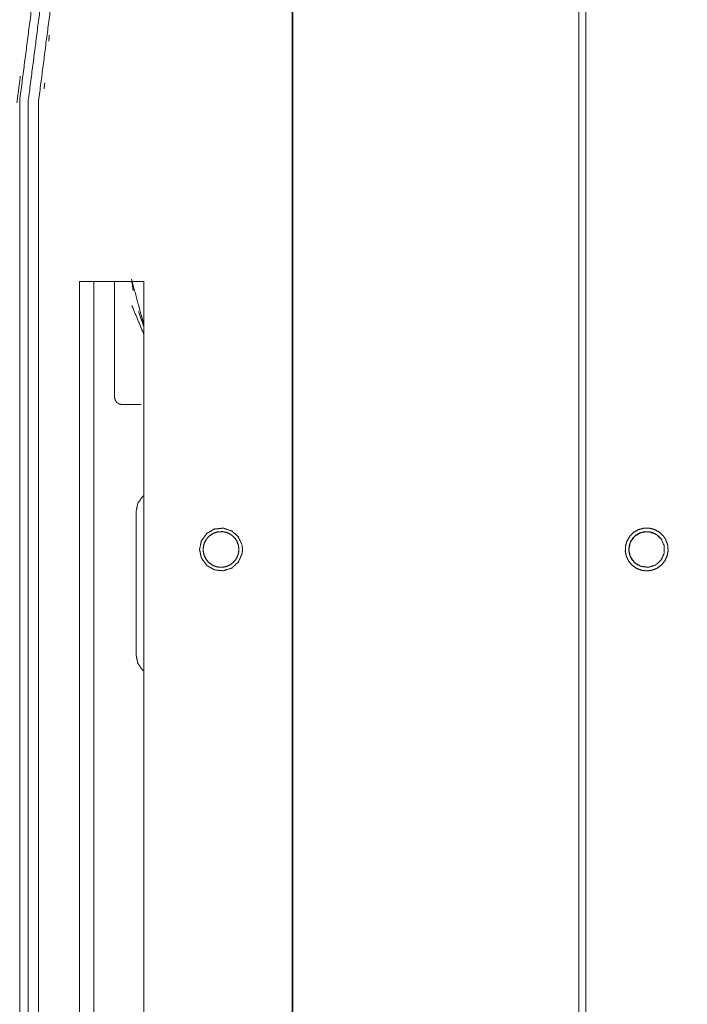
# Model space of a CAD drawing. Header units: millimetres. Extents: x 4 to 1188, y 1 to 840.
# Tile 79 of 256: x 316 to 329, y 673 to 692. Entities that reach past the tile are written whole.
import ezdxf

# ---------------------------------------------------------------- set-up
doc = ezdxf.new("R2010")
doc.units = ezdxf.units.MM
doc.layers.add('1', color=7, linetype='Continuous')
doc.styles.add('Arial Unicode MS', font='Arial Unicode MS')
doc.dimstyles.get("Standard").update_dxf_attribs({"dimtxt": 0.18, "dimasz": 0.18, "dimexe": 0.18, "dimexo": 0.0625, "dimgap": 0.09, "dimtad": 0, "dimtih": 1, "dimtoh": 1, "dimdec": 4, "dimzin": 0, "dimdsep": 46, "dimtxsty": 'Standard', "dimcen": 0.09, "dimadec": 0, "dimazin": 0, "dimtfac": 1, "dimtdec": 4, "dimtofl": 0, "dimtmove": 0, "dimatfit": 3, "dimfxl": 0, "dimtolj": 1, "dimtzin": 0, "dimarcsym": 0})

# ---------------------------------------------------------------- blocks, each defined once
blk = doc.blocks.new('_U0')
at = {"layer": '1', "color": 18, "lineweight": 35}
for p, q in [((322.29, 695.825), (372.518, 695.825)), ((370.518, 695.825), (370.518, 675.825)), ((332.79, 675.825), (372.518, 675.825))]:
    blk.add_line(p, q, dxfattribs=at)
at = {"layer": '1', "color": 18, "lineweight": 70}
for points in [[(370.518, 695.825), (371.294, 692.325), (369.742, 692.325)], [(370.518, 675.825), (369.742, 679.325), (371.294, 679.325)]]:
    blk.add_solid(points, dxfattribs=at)
at = {"layer": '1', "color": 18, "linetype": 'Continuous', "lineweight": 13, "insert": (370.065, 682.614), "char_height": 3, "attachment_point": 7, "rotation": 90, "line_spacing_factor": 1.047437, "style": 'Arial Unicode MS'}
blk.add_mtext('\\fArial Unicode MS|b0|i0;\\W1.0000;140', dxfattribs=at)
blk = doc.blocks.new('_U14')
at = {"layer": '1', "color": 18, "lineweight": 35}
for p, q in [((321.29, 656.825), (321.29, 802.115)), ((338.218, 583.325), (338.218, 802.115)), ((338.218, 800.115), (321.29, 800.115))]:
    blk.add_line(p, q, dxfattribs=at)
at = {"layer": '1', "color": 18, "lineweight": 70}
for points in [[(321.29, 800.115), (324.79, 800.891), (324.79, 799.339)], [(338.218, 800.115), (334.718, 799.339), (334.718, 800.891)]]:
    blk.add_solid(points, dxfattribs=at)
at = {"layer": '1', "color": 18, "linetype": 'Continuous', "lineweight": 13, "insert": (324.975, 800.862), "char_height": 3, "attachment_point": 7, "line_spacing_factor": 1.047437, "style": 'Arial Unicode MS'}
blk.add_mtext('\\fArial Unicode MS|b0|i0;\\W1.0000;118,5', dxfattribs=at)
blk = doc.blocks.new('_U39')
at = {"layer": '1', "color": 18, "lineweight": 35}
for p, q in [((332.79, 675.825), (372.518, 675.825)), ((370.518, 655.825), (370.518, 675.825)), ((322.29, 655.825), (372.518, 655.825))]:
    blk.add_line(p, q, dxfattribs=at)
at = {"layer": '1', "color": 18, "lineweight": 70}
for points in [[(370.518, 675.825), (371.294, 672.325), (369.742, 672.325)], [(370.518, 655.825), (369.742, 659.325), (371.294, 659.325)]]:
    blk.add_solid(points, dxfattribs=at)
at = {"layer": '1', "color": 18, "linetype": 'Continuous', "lineweight": 13, "insert": (370.065, 662.614), "char_height": 3, "attachment_point": 7, "rotation": 90, "line_spacing_factor": 1.047437, "style": 'Arial Unicode MS'}
blk.add_mtext('\\fArial Unicode MS|b0|i0;\\W1.0000;140', dxfattribs=at)

msp = doc.modelspace()

# ---------------------------------------------------------------- linework, layer by layer
at = {"layer": '1', "color": 154, "linetype": 'Continuous', "lineweight": 13}
for p, q in [((315.8407, 690.8657), (315.8407, 660.7918)), ((316.0121, 690.8657), (316.0121, 660.7918)), ((318.3196, 687.2538), (317.0339, 687.2538)), ((317.3196, 687.2538), (317.3196, 664.3966))]:
    msp.add_line(p, q, dxfattribs=at)
for points, knots in [([(327.1467, 572.9681), (327.1467, 580.8752), (327.1467, 585.3966), (327.1467, 591.8181), (327.1467, 595.2145), (327.1467, 602.8073), (327.1467, 611.6752), (327.1467, 632.3538), (327.1467, 644.2859), (327.1467, 647.4359), (327.1467, 652.3966), (327.1467, 658.4145), (327.1467, 666.8073), (327.1467, 673.2895), (327.1467, 696.5931), (327.1467, 697.4252), (327.1467, 706.0502), (327.1467, 716.3466), (327.1467, 726.6538), (327.1467, 737.2752), (327.1467, 745.5431), (327.1467, 752.6323), (327.1467, 753.3931), (327.1467, 756.0538), (327.1467, 762.8288), (327.1467, 778.6823)], [0, 0, 0.0384375, 0.0604167, 0.091632, 0.1081423, 0.1450521, 0.1881597, 0.2886805, 0.346684, 0.3619965, 0.3861111, 0.4153646, 0.4561632, 0.4876736, 0.6009549, 0.605, 0.6469271, 0.6969792, 0.7470833, 0.7987153, 0.8389063, 0.873368, 0.877066, 0.89, 0.922934, 1, 1]), ([(327.0039, 706.1783), (327.0039, 694.6109), (327.0039, 675.8252), (327.0039, 657.0395), (327.0039, 645.4721)], [0, 0, 0.1905469, 0.5, 0.8094531, 1, 1]), ([(315.8407, 690.8657), (316.2094, 693.7304), (317.2914, 696.4084), (319.0162, 698.7253)], [0, 0, 0.3333332, 0.6666667, 1, 1]), ([(316.0121, 690.8657), (316.3752, 693.687), (317.4408, 696.3245), (319.1395, 698.6062)], [0, 0, 0.3333334, 0.6666664, 1, 1]), ([(319.3456, 698.6014), (317.6469, 696.3197), (316.5813, 693.6822), (316.2182, 690.8609)], [0, 0, 0.3333333, 0.6666667, 1, 1]), ([(317.7362, 687.2538), (317.7362, 686.4534), (317.7362, 684.9356)], [0, 0, 0.3452572, 1, 1]), ([(318.1031, 687.0916), (318.1031, 687.0918), (318.0729, 687.2982)], [0, 0, 0.0008615, 1, 1]), ([(318.1031, 687.0916), (318.1031, 687.0918), (318.0729, 687.2982)], [0, 0, 0.0008615, 1, 1]), ([(318.1031, 687.0916), (318.1031, 687.0918), (318.0729, 687.2982)], [0, 0, 0.0008615, 1, 1]), ([(318.0779, 687.2797), (318.109, 687.0706), (318.109, 687.0704)], [0, 0, 0.9991196, 1, 1]), ([(318.0779, 687.2797), (318.109, 687.0706), (318.109, 687.0704)], [0, 0, 0.9991196, 1, 1]), ([(318.0779, 687.2797), (318.109, 687.0706), (318.109, 687.0704)], [0, 0, 0.9991196, 1, 1]), ([(318.0831, 686.7656), (318.0832, 686.7653), (318.3195, 686.1947)], [0, 0, 0.0004845, 1, 1]), ([(317.7362, 684.9356), (317.7471, 684.8809), (317.7781, 684.8346), (317.8244, 684.8036), (317.8791, 684.7927)], [0, 0, 0.2500112, 0.5000019, 0.7500286, 1, 1]), ([(318.3196, 682.9714), (318.2901, 682.9516), (318.1972, 682.8126), (318.1646, 682.6486)], [0, 0, 0.0959718, 0.5479788, 1, 1]), ([(320.2896, 681.8966), (320.2803, 681.8075), (320.2078, 681.6447), (320.0753, 681.5255), (319.9059, 681.4704), (319.7286, 681.489), (319.5743, 681.5781), (319.4695, 681.7223), (319.4325, 681.8966), (319.4695, 682.0709), (319.5743, 682.2151), (319.7286, 682.3042), (319.9059, 682.3228), (320.0753, 682.2678), (320.2078, 682.1485), (320.2803, 681.9857), (320.2896, 681.8966)], [0, 0, 0.0335046, 0.1001465, 0.1667891, 0.2334309, 0.3000745, 0.3667159, 0.4333575, 0.4999996, 0.5666425, 0.6332835, 0.6999253, 0.7665688, 0.8332103, 0.8998535, 0.9664954, 1, 1]), ([(328.7198, 682.131), (328.7463, 682.0842), (328.7809, 681.9825), (328.789, 681.8754), (328.7703, 681.7696), (328.7259, 681.6718), (328.6585, 681.5881), (328.5724, 681.5238), (328.4731, 681.483), (328.3667, 681.4681), (328.2599, 681.4801), (328.1595, 681.5184), (328.0718, 681.5804), (328.0022, 681.6622), (327.9552, 681.7588), (327.9337, 681.8641), (327.939, 681.9714), (327.9708, 682.074), (328.0272, 682.1654), (328.1045, 682.24), (328.198, 682.293), (328.3017, 682.3211), (328.4091, 682.3225), (328.5135, 682.2971), (328.6083, 682.2466), (328.6876, 682.1741), (328.7198, 682.131)], [0, 0, 0.020038, 0.0600349, 0.1000316, 0.1400288, 0.1800256, 0.2200217, 0.2600183, 0.3000163, 0.3400127, 0.3800097, 0.4200049, 0.4600027, 0.4999988, 0.5399958, 0.5799929, 0.6199896, 0.6599864, 0.6999839, 0.7399803, 0.7799789, 0.8199754, 0.8599699, 0.8999694, 0.9399654, 0.9799617, 1, 1]), ([(319.5039, 681.8966), (319.5067, 681.8519), (319.529, 681.7651), (319.5721, 681.6867), (319.6334, 681.6214), (319.709, 681.5735), (319.7941, 681.5458), (319.8835, 681.5402), (319.9714, 681.557), (320.0524, 681.5951), (320.1214, 681.6521), (320.174, 681.7246), (320.207, 681.8078), (320.2182, 681.8966), (320.207, 681.9854), (320.174, 682.0687), (320.1214, 682.1411), (320.0524, 682.1982), (319.9714, 682.2363), (319.8835, 682.2531), (319.7941, 682.2474), (319.709, 682.2198), (319.6334, 682.1718), (319.5721, 682.1065), (319.529, 682.0281), (319.5067, 681.9414), (319.5039, 681.8966)], [0, 0, 0.0200376, 0.060035, 0.1000321, 0.1400304, 0.1800256, 0.2200221, 0.2600185, 0.3000155, 0.3400138, 0.3800102, 0.4200068, 0.4600036, 0.5000003, 0.5399981, 0.5799934, 0.6199886, 0.6599876, 0.6999828, 0.7399815, 0.7799786, 0.8199744, 0.8599723, 0.8999689, 0.9399657, 0.9799629, 1, 1]), ([(320.2182, 681.8966), (320.2104, 681.9709), (320.1873, 682.0419), (320.15, 682.1065), (320.1, 682.162), (320.0396, 682.2059), (319.9714, 682.2363), (319.8984, 682.2518), (319.8237, 682.2518), (319.7507, 682.2363), (319.6825, 682.2059), (319.6221, 682.162), (319.5721, 682.1065), (319.5348, 682.0419), (319.5117, 681.9709), (319.5039, 681.8966), (319.5117, 681.8224), (319.5348, 681.7514), (319.5721, 681.6867), (319.6221, 681.6312), (319.6825, 681.5873), (319.7507, 681.557), (319.8237, 681.5414), (319.8984, 681.5414), (319.9714, 681.557), (320.0396, 681.5873), (320.1, 681.6312), (320.15, 681.6867), (320.1873, 681.7514), (320.2104, 681.8224), (320.2182, 681.8966)], [0, 0, 0.033333, 0.0666667, 0.099999, 0.1333329, 0.1666677, 0.1999984, 0.2333324, 0.2666658, 0.2999998, 0.3333341, 0.3666657, 0.3999996, 0.4333339, 0.4666676, 0.5000006, 0.5333336, 0.5666663, 0.6000006, 0.6333352, 0.6666663, 0.700001, 0.7333348, 0.7666682, 0.800002, 0.8333331, 0.8666673, 0.9000019, 0.9333342, 0.966667, 1, 1]), ([(328.0039, 681.8966), (328.0347, 682.0419), (328.122, 682.162), (328.2506, 682.2363), (328.3983, 682.2518), (328.5396, 682.2059), (328.6499, 682.1065), (328.7103, 681.9709), (328.7103, 681.8224), (328.6499, 681.6867), (328.5396, 681.5873), (328.3983, 681.5414), (328.2506, 681.557), (328.122, 681.6312), (328.0347, 681.7514), (328.0039, 681.8966)], [0, 0, 0.0666675, 0.1333337, 0.1999996, 0.2666671, 0.333332, 0.4000008, 0.4666667, 0.5333335, 0.5999994, 0.6666681, 0.7333329, 0.8000004, 0.8666664, 0.9333327, 1, 1]), ([(328.66, 682.092), (328.6332, 682.1279), (328.5671, 682.1883), (328.4881, 682.2304), (328.4011, 682.2515), (328.3116, 682.2503), (328.2252, 682.2269), (328.1473, 682.1828), (328.0828, 682.1206), (328.0359, 682.0444), (328.0093, 681.9589), (328.0049, 681.8695), (328.0228, 681.7818), (328.062, 681.7013), (328.12, 681.6331), (328.1931, 681.5814)], [0, 0, 0.0345485, 0.1035114, 0.1724737, 0.2414381, 0.3103974, 0.3793586, 0.4483198, 0.5172821, 0.5862464, 0.6552076, 0.7241692, 0.7931311, 0.8620927, 0.9310562, 1, 1]), ([(318.1646, 679.7925), (318.1972, 679.6285), (318.2901, 679.4894), (318.3196, 679.4697)], [0, 0, 0.4520976, 0.9041953, 1, 1])]:
    msp.add_open_spline(points, degree=1, knots=knots, dxfattribs=at)
for points in [[(316.4326, 692.1741), (316.4211, 692.0546)], [(315.8531, 691.3516), (315.7848, 690.8186)], [(316.3404, 691.2167), (316.3289, 691.0972)], [(316.2182, 660.7895), (316.2182, 675.8252), (316.2182, 690.8609)], [(317.0339, 664.3966), (317.0339, 675.8252), (317.0339, 687.2538)], [(318.085, 687.2537), (318.3196, 686.3868)], [(318.085, 687.2537), (318.3196, 686.3868)], [(318.085, 687.2537), (318.3196, 686.3868)], [(318.3196, 686.3868), (318.085, 687.2537)], [(318.1392, 687.0535), (318.085, 687.2537)], [(318.3196, 686.3868), (318.085, 687.2537)], [(318.3196, 664.3966), (318.3196, 675.8252), (318.3196, 687.2538)], [(318.3196, 686.3868), (318.2057, 686.8077)], [(318.3196, 686.3489), (318.2129, 686.6493)], [(318.3196, 686.3489), (318.2129, 686.6493)], [(318.3196, 686.3489), (318.2129, 686.6493)], [(318.2146, 686.6497), (318.3196, 686.3565)], [(318.2146, 686.6497), (318.3196, 686.3565)], [(318.2146, 686.6497), (318.3196, 686.3565)], [(317.8791, 684.7927), (318.2664, 684.7927)], [(318.1646, 679.7925), (318.1646, 682.6486)]]:
    msp.add_open_spline(points, degree=1, dxfattribs=at)

# ---------------------------------------------------------------- dimensions: what is measured, and where the dimension line sits
at = {"layer": '1', "color": 18, "linetype": 'Continuous', "lineweight": 13}
dim = msp.add_linear_dim(base=(321.2896, 800.1152), p1=(338.2181, 582.3252), p2=(321.2896, 655.8252), text='\\fArial Unicode MS|b0|i0;\\C18;118,5', dimstyle='Standard', override={"dimtxt": 3, "dimasz": 3.5, "dimexe": 2, "dimexo": 1, "dimgap": 1.5, "dimtad": 1, "dimtih": 1, "dimtoh": 0, "dimdec": 2, "dimlfac": 1, "dimzin": 8, "dimdsep": 44, "dimlunit": 2, "dimpost": '', "dimtxsty": 'Arial Unicode MS', "dimsah": 1, "dimse1": 0, "dimse2": 0, "dimsd1": 0, "dimsd2": 0, "dimclrd": 18, "dimclre": 18, "dimclrt": 18, "dimtol": 0, "dimtm": -0.1, "dimtfac": 0.666667, "dimtdec": 2, "dimtofl": 1, "dimtmove": 0, "dimtzin": 8, "dimlwd": 35, "dimlwe": 35}, dxfattribs=at)
dim.commit()
dim.dimension.update_dxf_attribs({"geometry": '_U14', "text_midpoint": (329.7539, 800.1152), "dimtype": 160})
for p1, picture, middle in [((321.2896, 695.8252), '_U0', (370.5181, 685.8252)), ((321.2896, 655.8252), '_U39', (370.5181, 665.8252))]:
    dim = msp.add_linear_dim(base=(370.5181, 675.8252), p1=p1, p2=(331.7896, 675.8252), angle=90, text='\\fArial Unicode MS|b0|i0;\\C18;140', dimstyle='Standard', override={"dimtxt": 3, "dimasz": 3.5, "dimexe": 2, "dimexo": 1, "dimgap": 1.5, "dimtad": 1, "dimtih": 0, "dimtoh": 0, "dimdec": 2, "dimlfac": 1, "dimzin": 8, "dimdsep": 44, "dimlunit": 2, "dimpost": '', "dimtxsty": 'Arial Unicode MS', "dimsah": 1, "dimse1": 0, "dimse2": 0, "dimsd1": 0, "dimsd2": 0, "dimclrd": 18, "dimclre": 18, "dimclrt": 18, "dimtol": 0, "dimtm": -0.1, "dimtfac": 0.666667, "dimtdec": 2, "dimtofl": 1, "dimtmove": 0, "dimtzin": 8, "dimlwd": 35, "dimlwe": 35}, dxfattribs=at)
    dim.commit()
    dim.dimension.update_dxf_attribs({"geometry": picture, "text_midpoint": middle, "dimtype": 160})

doc.saveas('drawing.dxf')
